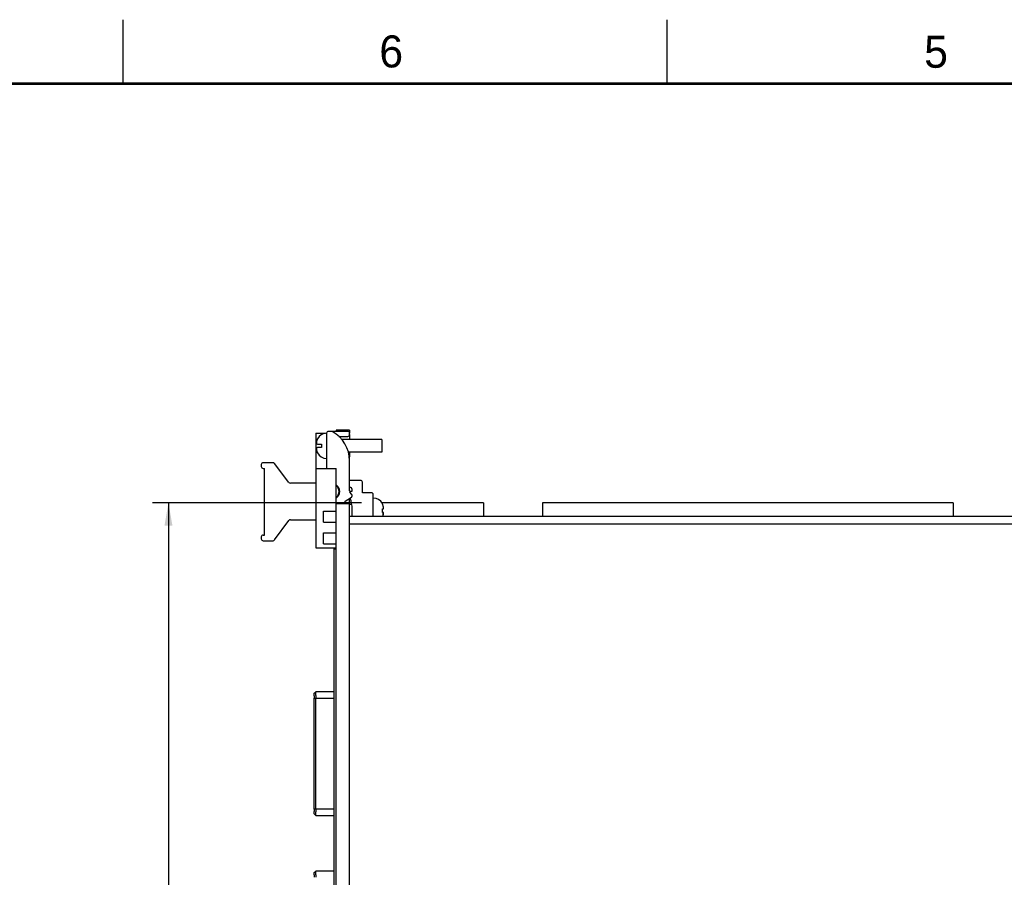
# Model space of a CAD drawing. Header units: inches. Extents: x 0 to 34, y 0 to 22.
# Tile 25 of 35: x 7.7 to 15.4, y 15.3 to 22. Entities that reach past the tile are written whole.
import ezdxf

# ---------------------------------------------------------------- set-up
doc = ezdxf.new("R2010")
doc.units = ezdxf.units.IN
doc.header["$LTSCALE"] = 1.87
doc.header["$MEASUREMENT"] = 0
doc.linetypes.add('HIDDEN', pattern=[0.2, 0.1, -0.1])
doc.layers.get('0').update_dxf_attribs({"linetype": 'CONTINUOUS'})
for name, color, linetype in [('02___PRT_ALL_AXES', 7, 'CONTINUOUS'), ('DIMENSIONS', 7, 'CONTINUOUS'), ('HANDLES', 7, 'CONTINUOUS')]:
    doc.layers.add(name, color=color, linetype=linetype)
doc.styles.get("Standard").update_dxf_attribs({"font": 'txt', "width": 0.8})
doc.styles.add('TEXTSTYLE_2', font='txt')
doc.dimstyles.new('DIMSTYLE_2', dxfattribs={"dimtxt": 0.125, "dimasz": 0.18, "dimexe": 0.125, "dimexo": 0.0625, "dimgap": 0.0625, "dimtad": 0, "dimtih": 1, "dimtoh": 1, "dimdec": 3, "dimzin": 4, "dimdsep": 46, "dimtxsty": 'STANDARD', "dimblk": '_FILLED', "dimblk1": '_FILLED', "dimblk2": '_FILLED', "dimcen": 0.09, "dimadec": 0, "dimazin": 0, "dimtp": 0.005, "dimtm": 0.005, "dimtfac": 1, "dimtdec": 3, "dimtofl": 0, "dimtmove": 0, "dimatfit": 3, "dimldrblk": '_FILLED', "dimfxl": 1, "dimtolj": 1, "dimtzin": 4, "dimarcsym": 0})

# ---------------------------------------------------------------- blocks, each defined once
blk = doc.blocks.new('_FILLED')
at = {"color": 0, "linetype": 'BYBLOCK'}
blk.add_solid([(0, 0), (-1, 0.174), (-1, -0.174)], dxfattribs=at)
blk = doc.blocks.new('*D37')
at = {"layer": 'DIMENSIONS', "color": 2, "linetype": 'CONTINUOUS'}
for p, q in [((10.3626, 18.2258), (8.7291, 18.2258)), ((8.8541, 18.2258), (8.8541, 13.7608)), ((8.8541, 9.0458), (8.8541, 13.3233)), ((10.3626, 9.0458), (8.7291, 9.0458))]:
    blk.add_line(p, q, dxfattribs=at)
at = {"layer": 'DIMENSIONS', "color": 2, "linetype": 'CONTINUOUS', "xscale": 0.18, "yscale": 0.18, "zscale": 0.18}
for p, rotation in [((8.8541, 18.2258), 90), ((8.8541, 9.0458), 270)]:
    blk.add_blockref('_FILLED', p, dxfattribs=dict(at, rotation=rotation))
at = {"layer": 'DIMENSIONS', "color": 2, "linetype": 'CONTINUOUS', "insert": (8.7041, 13.6983), "char_height": 0.125, "width": 0.8, "attachment_point": 2, "line_spacing_factor": 0.9}
blk.add_mtext('9.180\\P[233.17]', dxfattribs=at)

msp = doc.modelspace()

# ---------------------------------------------------------------- linework, layer by layer
at = {"color": 2, "linetype": 'CONTINUOUS'}
for p, q in [((8.5, 21.5), (8.5, 22)), ((12.75, 21.5), (12.75, 22))]:
    msp.add_line(p, q, dxfattribs=at)
at = {"color": 7, "linetype": 'CONTINUOUS'}
for p, q in [((10.0041, 18.7688), (10.0041, 17.8728)), ((10.0041, 18.7688), (10.0812, 18.7688)), ((10.1641, 18.7928), (10.1641, 18.7838)), ((10.2691, 18.7928), (10.1641, 18.7928)), ((10.2691, 18.7928), (10.2691, 18.7688)), ((10.0107, 18.7043), (10.0107, 18.6853)), ((10.0179, 18.7264), (10.0179, 18.7247)), ((10.5222, 18.72), (10.208, 18.72)), ((10.2691, 18.7588), (10.2691, 18.72)), ((10.5222, 18.72), (10.5222, 18.6216)), ((10.0093, 18.6855), (10.0179, 18.6844)), ((10.0179, 18.6571), (10.0093, 18.6561)), ((10.0107, 18.6562), (10.0107, 18.6372)), ((10.0179, 18.6844), (10.0497, 18.6844)), ((10.0497, 18.6571), (10.0179, 18.6571)), ((10.0179, 18.6169), (10.0179, 18.6152)), ((10.0497, 18.6844), (10.0497, 18.6571)), ((10.5222, 18.6216), (10.2595, 18.6216)), ((10.2691, 18.6216), (10.2691, 18.5838)), ((10.0041, 18.4928), (10.1641, 18.4928)), ((10.1641, 8.4768), (10.1641, 18.4928)), ((10.2691, 8.4768), (10.2691, 18.2598)), ((10.2691, 18.2178), (10.1641, 18.2178)), ((10.2865, 18.213), (10.2691, 18.213)), ((11.3153, 18.2258), (10.5214, 18.2258)), ((10.5253, 18.2177), (10.5253, 18.2194)), ((10.5253, 18.1774), (10.5338, 18.1785)), ((10.5253, 18.1638), (10.5253, 18.1774)), ((10.5253, 18.1603), (10.5253, 18.1638)), ((10.5253, 18.1569), (10.5253, 18.1603)), ((10.5253, 18.1535), (10.5253, 18.1569)), ((10.5253, 18.1501), (10.5253, 18.1535)), ((10.5325, 18.1973), (10.5325, 18.1783)), ((11.3153, 18.2258), (11.3153, 18.1208)), ((11.7753, 18.2258), (11.7753, 18.1208)), ((14.9853, 18.2258), (11.7753, 18.2258)), ((14.9853, 18.2258), (14.9853, 18.1208)), ((10.5338, 18.1491), (10.5253, 18.1501)), ((10.5325, 18.1302), (10.5325, 18.1492)), ((10.0041, 17.8728), (10.1641, 17.8728)), ((10.1491, 8.4868), (10.1491, 17.8728)), ((10.1641, 17.8628), (10.1491, 17.8628)), ((9.9928, 15.8318), (9.9928, 16.6997)), ((9.9928, 16.6997), (10.1491, 16.6997)), ((9.9929, 16.7184), (9.9929, 16.7195)), ((9.9934, 16.7371), (10.0052, 16.7489)), ((10.0044, 15.8318), (10.0044, 16.6997)), ((10.0052, 16.7489), (10.0053, 16.7489)), ((10.1491, 16.7489), (10.0053, 16.7489)), ((10.1491, 15.8318), (9.9928, 15.8318)), ((9.9929, 15.8121), (9.9929, 15.8131)), ((9.9934, 15.7944), (10.0052, 15.7826)), ((10.0053, 15.7826), (10.0052, 15.7826)), ((10.0053, 15.7826), (10.1491, 15.7826)), ((9.9929, 15.3184), (9.9929, 15.3195)), ((9.9934, 15.3371), (10.0052, 15.3489)), ((10.0052, 15.3489), (10.0053, 15.3489)), ((10.1491, 15.3489), (10.0053, 15.3489))]:
    msp.add_line(p, q, dxfattribs=at)
at = {"color": 3, "linetype": 'CONTINUOUS'}
for p, q in [((10.2691, 18.1208), (23.7391, 18.1208)), ((10.2691, 18.0608), (23.7391, 18.0608))]:
    msp.add_line(p, q, dxfattribs=at)
at = {"color": 7, "linetype": 'CONTINUOUS', "const_width": 0.02}
msp.add_lwpolyline([(33.5, 21.5), (0.5, 21.5)], dxfattribs=at)
at = {"color": 7, "linetype": 'CONTINUOUS'}
for centre, radius, start, end in [((10.0891, 18.6886), 0.0806, 90, 152.04503), ((10.1259, 18.6838), 0.1173, 175.87297, 177.06765), ((10.1258, 18.6838), 0.1172, 175.29189, 175.87284), ((10.1257, 18.6838), 0.1171, 174.66781, 175.29189), ((10.1256, 18.6838), 0.1171, 173.46083, 174.66785), ((10.1657, 18.6708), 0.1585, 169.6232, 170.43191), ((10.1657, 18.6708), 0.1585, 169.27312, 169.62319), ((10.1656, 18.6708), 0.1585, 168.74571, 169.27312), ((10.1656, 18.6708), 0.1585, 167.79499, 168.74571), ((10.0961, 18.6858), 0.0874, 164.89148, 167.80045), ((10.0949, 18.6862), 0.0861, 163.84356, 164.88598), ((10.0942, 18.6864), 0.0854, 161.51392, 163.84543), ((10.0934, 18.6866), 0.0846, 159.7791, 161.51217), ((10.0929, 18.6868), 0.084, 157.62105, 159.77961), ((10.0922, 18.6871), 0.0833, 153.15723, 157.62281), ((10.0493, 18.6934), 0.0407, 185.03277, 187.04742), ((10.0493, 18.6482), 0.0407, 172.95257, 174.96723), ((10.1259, 18.6578), 0.1173, 182.93235, 184.12704), ((10.0498, 18.6934), 0.0412, 187.04558, 188.01737), ((10.0498, 18.6481), 0.0412, 171.98644, 172.95442), ((10.1258, 18.6578), 0.1172, 184.12718, 184.70626), ((10.0501, 18.6935), 0.0416, 188.01754, 189.05328), ((10.0501, 18.6481), 0.0416, 170.9467, 171.98625), ((10.1257, 18.6577), 0.1171, 184.70626, 185.33221), ((10.0508, 18.6936), 0.0422, 189.05597, 191.03928), ((10.0508, 18.648), 0.0422, 168.96072, 170.94402), ((10.1256, 18.6577), 0.1171, 185.33217, 186.53917), ((10.1657, 18.6708), 0.1585, 189.56809, 190.37686), ((10.1657, 18.6708), 0.1585, 190.37687, 190.72858), ((10.1656, 18.6708), 0.1585, 190.72858, 191.25438), ((10.1656, 18.6708), 0.1585, 191.25438, 192.20501), ((10.0961, 18.6557), 0.0874, 192.19955, 195.10852), ((10.0949, 18.6554), 0.0861, 195.11404, 196.15663), ((10.0942, 18.6552), 0.0854, 196.15476, 198.48608), ((10.0934, 18.6549), 0.0846, 198.48785, 200.22114), ((10.0929, 18.6547), 0.084, 200.22066, 202.37895), ((10.0922, 18.6545), 0.0833, 202.37722, 206.84273), ((10.0891, 18.6529), 0.0806, 207.95497, 270), ((10.4541, 18.1816), 0.0806, 27.95497, 90), ((10.4511, 18.1801), 0.0832, 23.22814, 26.84467), ((10.4506, 18.1799), 0.0837, 21.49918, 23.22941), ((10.4502, 18.1798), 0.0841, 19.92434, 21.49932), ((10.4496, 18.1796), 0.0847, 18.07426, 19.92358), ((10.4491, 18.1794), 0.0852, 17.01473, 18.07509), ((10.4485, 18.1792), 0.0859, 15.15044, 17.01326), ((10.4478, 18.179), 0.0866, 14.46422, 15.15192), ((10.4468, 18.1788), 0.0876, 12.20155, 14.46075), ((10.3775, 18.1638), 0.1585, 11.2436, 12.20501), ((10.3775, 18.1638), 0.1585, 10.36864, 11.2436), ((10.3775, 18.1638), 0.1585, 9.56809, 10.36863), ((10.4175, 18.1768), 0.1171, 5.6342, 6.53922), ((10.4923, 18.1866), 0.0423, 348.96216, 350.44742), ((10.4175, 18.1768), 0.1171, 5.23413, 5.63423), ((10.4927, 18.1865), 0.0419, 350.44906, 351.11073), ((10.4174, 18.1768), 0.1172, 4.7289, 5.23412), ((10.493, 18.1865), 0.0416, 351.11055, 351.94974), ((10.4174, 18.1768), 0.1172, 4.20105, 4.72889), ((10.4934, 18.1864), 0.0412, 351.94974, 352.83169), ((10.4173, 18.1768), 0.1173, 3.82732, 4.20106), ((10.4172, 18.1768), 0.1174, 2.9324, 3.82724), ((10.494, 18.1864), 0.0406, 353.45778, 354.96846), ((10.4936, 18.1864), 0.041, 352.832, 353.45891), ((10.4494, 18.148), 0.0849, 341.26625, 341.92465), ((10.4491, 18.1481), 0.0852, 341.92489, 342.98529), ((10.4485, 18.1483), 0.0859, 342.98674, 344.84956), ((10.4478, 18.1485), 0.0866, 344.84807, 345.53578), ((10.4468, 18.1488), 0.0876, 345.53925, 347.79845), ((10.3775, 18.1638), 0.1585, 347.79499, 348.7564), ((10.3775, 18.1638), 0.1585, 348.7564, 349.63136), ((10.3775, 18.1638), 0.1585, 349.63137, 350.43191), ((10.4923, 18.141), 0.0423, 9.5529, 11.03784), ((10.4175, 18.1507), 0.1171, 353.46078, 354.36629), ((10.4927, 18.141), 0.0419, 8.88414, 9.55127), ((10.4175, 18.1507), 0.1171, 354.36626, 354.76654), ((10.493, 18.1411), 0.0416, 8.05061, 8.88431), ((10.4174, 18.1507), 0.1172, 354.76655, 355.27164), ((10.4934, 18.1411), 0.0412, 7.16243, 8.05063), ((10.4174, 18.1508), 0.1172, 355.27165, 355.79953), ((10.4936, 18.1412), 0.041, 6.54131, 7.16211), ((10.494, 18.1412), 0.0406, 5.03154, 6.54244), ((10.4172, 18.1508), 0.1174, 356.17308, 357.0676), ((10.4173, 18.1508), 0.1173, 355.79952, 356.173), ((11.9505, 16.6999), 1.9577, 179.45782, 180.00568), ((12.6717, 16.6998), 2.6673, 179.57619, 180.00258), ((11.8131, 15.831), 1.8203, 179.97364, 180.56289), ((12.5518, 15.8313), 2.5474, 179.98738, 180.43384), ((11.9505, 15.2999), 1.9577, 179.45782, 180.00568), ((12.6717, 15.2998), 2.6673, 179.57619, 180.00258)]:
    msp.add_arc(centre, radius, start, end, dxfattribs=at)
for points, knots in [([(9.9929, 16.7195), (9.9929, 16.7207), (9.9929, 16.7231), (9.993, 16.7266), (9.993, 16.7291), (9.9931, 16.731), (9.9931, 16.7322), (9.9932, 16.7333), (9.9932, 16.7342), (9.9932, 16.7351), (9.9933, 16.7357), (9.9933, 16.7362), (9.9933, 16.7365), (9.9934, 16.7367), (9.9934, 16.7369), (9.9934, 16.737), (9.9934, 16.7371), (9.9934, 16.7371), (9.9934, 16.7371)], [0, 0, 0, 0, 0.214824, 0.409019, 0.579492, 0.655027, 0.72368, 0.785171, 0.83929, 0.885842, 0.924634, 0.955491, 0.967917, 0.978334, 0.986738, 0.993131, 0.997527, 1, 1, 1, 1]), ([(10.0045, 16.7196), (10.0045, 16.7216), (10.0045, 16.7256), (10.0046, 16.7304), (10.0046, 16.7339), (10.0047, 16.7364), (10.0047, 16.7386), (10.0048, 16.7406), (10.0048, 16.7425), (10.0049, 16.7441), (10.0049, 16.7455), (10.005, 16.7465), (10.005, 16.7472), (10.0051, 16.7476), (10.0051, 16.748), (10.0051, 16.7483), (10.0052, 16.7485), (10.0052, 16.7487), (10.0052, 16.7488), (10.0052, 16.7489), (10.0052, 16.7489), (10.0052, 16.7489)], [0, 0, 0, 0, 0.210446, 0.40304, 0.491415, 0.573869, 0.650003, 0.71945, 0.781845, 0.836855, 0.884234, 0.923752, 0.940493, 0.955186, 0.967818, 0.978382, 0.986873, 0.993288, 0.997638, 0.999056, 1, 1, 1, 1]), ([(9.9934, 15.7944), (9.9934, 15.7945), (9.9934, 15.7945), (9.9934, 15.7946), (9.9934, 15.7947), (9.9934, 15.7948), (9.9933, 15.795), (9.9933, 15.7953), (9.9933, 15.7958), (9.9932, 15.7965), (9.9932, 15.7973), (9.9932, 15.7983), (9.9931, 15.7993), (9.9931, 15.8006), (9.993, 15.8024), (9.993, 15.805), (9.9929, 15.8084), (9.9929, 15.8108), (9.9929, 15.8121)], [0, 0, 0, 0, 0.002473, 0.006869, 0.013262, 0.021666, 0.032083, 0.044509, 0.075366, 0.114158, 0.16071, 0.214829, 0.27632, 0.344973, 0.420508, 0.590981, 0.785176, 1, 1, 1, 1]), ([(10.0052, 15.7826), (10.0052, 15.7826), (10.0052, 15.7827), (10.0052, 15.7827), (10.0052, 15.7828), (10.0052, 15.783), (10.0051, 15.7833), (10.0051, 15.7836), (10.0051, 15.784), (10.005, 15.7844), (10.005, 15.7851), (10.0049, 15.7861), (10.0049, 15.7875), (10.0048, 15.7891), (10.0048, 15.7909), (10.0047, 15.793), (10.0047, 15.7952), (10.0046, 15.7976), (10.0046, 15.8012), (10.0045, 15.806), (10.0045, 15.8099), (10.0045, 15.812)], [0, 0, 0, 0, 0.000944, 0.002362, 0.006712, 0.013127, 0.021618, 0.032182, 0.044814, 0.059507, 0.076248, 0.115766, 0.163145, 0.218155, 0.28055, 0.349997, 0.426131, 0.508585, 0.59696, 0.789554, 1, 1, 1, 1]), ([(9.9929, 15.3195), (9.9929, 15.3207), (9.9929, 15.3231), (9.993, 15.3266), (9.993, 15.3291), (9.9931, 15.331), (9.9931, 15.3322), (9.9932, 15.3333), (9.9932, 15.3342), (9.9932, 15.3351), (9.9933, 15.3357), (9.9933, 15.3362), (9.9933, 15.3365), (9.9934, 15.3367), (9.9934, 15.3369), (9.9934, 15.337), (9.9934, 15.3371), (9.9934, 15.3371), (9.9934, 15.3371)], [0, 0, 0, 0, 0.214824, 0.409019, 0.579492, 0.655027, 0.72368, 0.785171, 0.83929, 0.885842, 0.924634, 0.955491, 0.967917, 0.978334, 0.986738, 0.993131, 0.997527, 1, 1, 1, 1]), ([(10.0045, 15.3196), (10.0045, 15.3216), (10.0045, 15.3256), (10.0046, 15.3304), (10.0046, 15.3339), (10.0047, 15.3364), (10.0047, 15.3386), (10.0048, 15.3406), (10.0048, 15.3425), (10.0049, 15.3441), (10.0049, 15.3455), (10.005, 15.3465), (10.005, 15.3472), (10.0051, 15.3476), (10.0051, 15.348), (10.0051, 15.3483), (10.0052, 15.3485), (10.0052, 15.3487), (10.0052, 15.3488), (10.0052, 15.3489), (10.0052, 15.3489), (10.0052, 15.3489)], [0, 0, 0, 0, 0.210446, 0.40304, 0.491415, 0.573869, 0.650003, 0.71945, 0.781845, 0.836855, 0.884234, 0.923752, 0.940493, 0.955186, 0.967818, 0.978382, 0.986873, 0.993288, 0.997638, 0.999056, 1, 1, 1, 1])]:
    msp.add_open_spline(points, degree=3, knots=knots, dxfattribs=at)
at = {"layer": '02___PRT_ALL_AXES', "color": 8, "linetype": 'HIDDEN'}
for p, q in [((10.0641, 18.0748), (10.0641, 18.1608)), ((10.0641, 18.1608), (10.1641, 18.1608)), ((10.1641, 18.0748), (10.1641, 18.1608)), ((10.0641, 18.0748), (10.1641, 18.0748)), ((10.0641, 17.9048), (10.0641, 17.9908)), ((10.0641, 17.9908), (10.1641, 17.9908)), ((10.1641, 17.9048), (10.1641, 17.9908)), ((10.0641, 17.9048), (10.1641, 17.9048))]:
    msp.add_line(p, q, dxfattribs=at)
at = {"layer": 'HANDLES', "color": 7, "linetype": 'CONTINUOUS'}
for p, q in [((10.0891, 18.7688), (10.0891, 18.4928)), ((10.2541, 18.7838), (10.1041, 18.7838)), ((10.2691, 18.7588), (10.2691, 18.7688)), ((10.1855, 18.7438), (10.2541, 18.7438)), ((9.6716, 18.5388), (9.5941, 18.5388)), ((10.2691, 18.3188), (10.2691, 18.5838)), ((9.5791, 18.5238), (9.5791, 18.5088)), ((9.5941, 18.4938), (9.6041, 18.4938)), ((9.6041, 17.9738), (9.6041, 18.4938)), ((9.7946, 18.3848), (9.6836, 18.5328)), ((10.3541, 18.4008), (10.2691, 18.4008)), ((10.3691, 18.3038), (10.3691, 18.3858)), ((10.0041, 18.3788), (9.8066, 18.3788)), ((10.2691, 18.3458), (10.2741, 18.3458)), ((10.2694, 18.3158), (10.2891, 18.3158)), ((10.2866, 18.2905), (10.2721, 18.3098)), ((10.2891, 18.3158), (10.2891, 18.3308)), ((10.2352, 18.2372), (10.2829, 18.269)), ((10.4391, 18.3038), (10.3691, 18.3038)), ((10.4541, 18.1208), (10.4541, 18.2888)), ((10.2891, 18.1208), (10.2891, 18.1778)), ((9.6836, 17.935), (9.7946, 18.0876)), ((9.8067, 18.0938), (10.0041, 18.0938)), ((9.5791, 17.9588), (9.5791, 17.9438)), ((9.5941, 17.9738), (9.6041, 17.9738)), ((9.5941, 17.9288), (9.6714, 17.9288))]:
    msp.add_line(p, q, dxfattribs=at)
for centre, radius, start, end in [((10.1041, 18.7688), 0.015, 90, 180), ((10.1266, 18.7688), 0.015, 61.34834, 90), ((10.0091, 18.5538), 0.26, 0, 61.34834), ((10.2541, 18.7688), 0.015, 0, 90), ((10.2541, 18.7588), 0.015, 270, 360), ((9.5941, 18.5238), 0.015, 90, 180), ((9.6716, 18.5238), 0.015, 36.8699, 90), ((10.2541, 18.5838), 0.015, 0, 36.63965), ((9.5941, 18.5088), 0.015, 180, 270), ((9.8066, 18.3938), 0.015, 216.8699, 270), ((10.3541, 18.3858), 0.015, 0, 90), ((10.1291, 18.3138), 0.0575, 307.57479, 52.42521), ((10.1291, 18.3138), 0.0625, 304.27417, 55.72583), ((10.2841, 18.3188), 0.015, 180, 216.8699), ((10.2741, 18.3308), 0.015, 0, 90), ((10.1291, 18.3138), 0.13, 312.36582, 322.08791), ((10.2435, 18.2247), 0.015, 123.69007, 142.08791), ((10.0391, 18.1778), 0.25, 0, 19.91581), ((10.2746, 18.2815), 0.015, 303.69007, 36.8699), ((10.4391, 18.2888), 0.015, 0, 90), ((9.8067, 18.0788), 0.015, 90, 143.97263), ((9.5941, 17.9588), 0.015, 90, 180), ((9.5941, 17.9438), 0.015, 180, 270), ((9.6714, 17.9438), 0.015, 270, 323.97263)]:
    msp.add_arc(centre, radius, start, end, dxfattribs=at)

# ---------------------------------------------------------------- texts
at = {"color": 2, "linetype": 'CONTINUOUS', "char_height": 0.25, "width": 0.25, "attachment_point": 1, "line_spacing_factor": 0.9, "style": 'TEXTSTYLE_2'}
for s, insert in [('6', (10.5012, 21.8772)), ('5', (14.7577, 21.8747))]:
    msp.add_mtext(s, dxfattribs=dict(at, insert=insert))

# ---------------------------------------------------------------- dimensions: what is measured, and where the dimension line sits
at = {"layer": 'DIMENSIONS', "color": 2, "linetype": 'CONTINUOUS'}
dim = msp.add_linear_dim(base=(8.8541, 18.2258), p1=(10.4251, 9.0458), p2=(10.4251, 18.2258), angle=90, dimstyle='DIMSTYLE_2', dxfattribs=at)
dim.commit()
dim.dimension.update_dxf_attribs({"geometry": '*D37', "text_midpoint": (8.8541, 13.542), "dimtype": 160})

doc.saveas('drawing.dxf')
